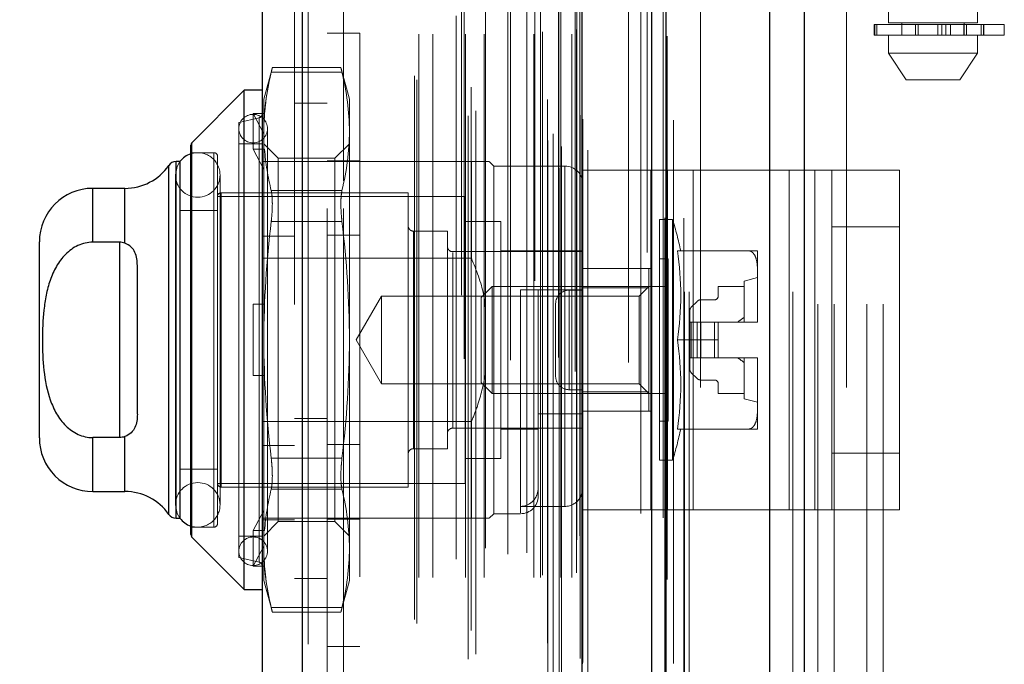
# Model space of a CAD drawing. Header units: inches. Extents: x 0.2 to 10.8, y 0.2 to 8.2.
# Tile 96 of 127: x 5.818 to 5.999, y 3.231 to 3.349. Entities that reach past the tile are written whole.
import ezdxf

# ---------------------------------------------------------------- set-up
doc = ezdxf.new("R2010")
doc.units = ezdxf.units.IN
doc.header["$MEASUREMENT"] = 0
doc.linetypes.add('HIDDEN', pattern=[0.07500000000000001, 0.05, -0.025])
doc.layers.add('DIMENSIONS', color=140, linetype='Continuous')
doc.styles.add('SLDTEXTSTYLE0', font='TXT', dxfattribs={"width": 0.7})
doc.dimstyles.new('SLDDIMSTYLE0', dxfattribs={"dimtxt": 0.0849609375, "dimasz": 0.13, "dimexe": 0, "dimexo": 0.0625, "dimgap": 0.021240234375, "dimtad": 0, "dimtih": 1, "dimtoh": 1, "dimlfac": 12, "dimrnd": 1e-09, "dimzin": 12, "dimdsep": 46, "dimtxsty": 'SLDTEXTSTYLE0', "dimsah": 1, "dimcen": 0.09, "dimadec": 0, "dimazin": 3, "dimtfac": 1, "dimtofl": 0, "dimtmove": 0, "dimatfit": 3, "dimfxl": 0, "dimfrac": 2, "dimtolj": 1, "dimtzin": 12, "dimarcsym": 0})

# ---------------------------------------------------------------- blocks, each defined once
blk = doc.blocks.new('_D_17')
at = {"layer": 'DIMENSIONS'}
for p, q in [((5.914758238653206, 5.237136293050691), (5.462429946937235, 5.237136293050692)), ((5.587429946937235, 5.237136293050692), (5.58742994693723, 4.13229373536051)), ((5.425855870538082, 3.97824279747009), (5.39732577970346, 3.97824279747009)), ((5.39732577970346, 3.97824279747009), (5.39732577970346, 3.843211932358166)), ((5.749004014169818, 3.97824279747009), (5.777534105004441, 3.97824279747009)), ((5.777534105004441, 3.97824279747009), (5.777534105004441, 3.843211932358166)), ((5.39732577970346, 3.843211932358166), (5.425855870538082, 3.843211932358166)), ((5.777534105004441, 3.843211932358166), (5.749004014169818, 3.843211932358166)), ((5.587429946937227, 3.196802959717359), (5.587429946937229, 3.824191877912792)), ((5.914758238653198, 3.196802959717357), (5.462429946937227, 3.196802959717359))]:
    blk.add_line(p, q, dxfattribs=at)
for points in [[(5.587429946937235, 5.237136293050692), (5.567429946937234, 5.107136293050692), (5.607429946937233, 5.107136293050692)], [(5.587429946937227, 3.196802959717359), (5.607429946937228, 3.326802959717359), (5.567429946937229, 3.326802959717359)]]:
    blk.add_solid(points, dxfattribs=at)
at = {"layer": 'DIMENSIONS', "char_height": 0.08333333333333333, "attachment_point": 1, "style": 'SLDTEXTSTYLE0'}
for s, insert in [('24.48', (5.425855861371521, 4.104685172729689)), ('621.9', (5.425855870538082, 3.950634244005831))]:
    blk.add_mtext(s, dxfattribs=dict(at, insert=insert))
blk = doc.blocks.new('_D_18')
at = {"layer": 'DIMENSIONS'}
for p, q in [((5.884174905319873, 5.35238629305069), (5.126569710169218, 5.352386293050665)), ((5.251569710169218, 5.352386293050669), (5.25156971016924, 4.666890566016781)), ((5.089995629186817, 4.536759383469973), (5.061465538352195, 4.536759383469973)), ((5.061465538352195, 4.536759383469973), (5.061465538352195, 4.401728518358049)), ((5.413143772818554, 4.536759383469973), (5.441673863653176, 4.536759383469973)), ((5.441673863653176, 4.536759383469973), (5.441673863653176, 4.401728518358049)), ((5.061465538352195, 4.401728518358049), (5.089995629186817, 4.401728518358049)), ((5.441673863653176, 4.401728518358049), (5.413143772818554, 4.401728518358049)), ((5.25156971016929, 3.081469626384), (5.251569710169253, 4.247677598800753)), ((5.884174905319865, 3.081469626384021), (5.12656971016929, 3.081469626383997))]:
    blk.add_line(p, q, dxfattribs=at)
for points in [[(5.251569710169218, 5.352386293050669), (5.231569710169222, 5.222386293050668), (5.271569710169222, 5.22238629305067)], [(5.25156971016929, 3.081469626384), (5.271569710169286, 3.211469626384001), (5.231569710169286, 3.211469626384)]]:
    blk.add_solid(points, dxfattribs=at)
at = {"layer": 'DIMENSIONS', "char_height": 0.08333333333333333, "attachment_point": 1, "style": 'SLDTEXTSTYLE0'}
for s, insert in [('27.25', (5.089995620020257, 4.663201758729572)), ('692.2', (5.089995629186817, 4.509150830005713)), ('OPENING', (4.989532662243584, 4.355099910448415))]:
    blk.add_mtext(s, dxfattribs=dict(at, insert=insert))

msp = doc.modelspace()

# ---------------------------------------------------------------- linework, layer by layer
at = {"color": 7, "linetype": 'Continuous', "lineweight": 25}
for p, q in [((5.962250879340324, 5.444882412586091), (5.962250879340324, 2.999052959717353)), ((5.955886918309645, 2.999052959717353), (5.955886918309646, 5.443702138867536)), ((5.934174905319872, 2.999052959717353), (5.934174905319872, 5.43446962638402)), ((5.936810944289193, 2.999052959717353), (5.936810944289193, 5.434728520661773)), ((5.921371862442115, 3.02515738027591), (5.921371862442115, 5.408765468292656)), ((5.869850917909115, 3.034241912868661), (5.869850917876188, 5.399680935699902)), ((5.862413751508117, 5.396735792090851), (5.862413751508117, 3.037187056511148)), ((5.859132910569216, 3.33615428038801), (5.84948257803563, 3.326503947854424)), ((5.862413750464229, 3.33615428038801), (5.859132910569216, 3.33615428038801)), ((5.859132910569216, 3.244290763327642), (5.859132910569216, 3.33615428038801)), ((5.849290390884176, 3.254405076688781), (5.849290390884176, 3.326039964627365)), ((5.84948257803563, 3.253941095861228), (5.84948257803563, 3.326503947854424)), ((5.845235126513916, 3.258117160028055), (5.845235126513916, 3.322327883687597)), ((5.847292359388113, 3.323030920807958), (5.846581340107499, 3.323030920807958)), ((5.846581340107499, 3.257414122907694), (5.846581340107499, 3.323030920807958)), ((5.847321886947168, 3.257414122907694), (5.847321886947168, 3.323030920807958)), ((5.837157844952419, 3.318109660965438), (5.831245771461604, 3.318109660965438)), ((5.831245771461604, 3.308192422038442), (5.831245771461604, 3.318109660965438)), ((5.837157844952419, 3.308009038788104), (5.837157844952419, 3.318109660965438)), ((5.821403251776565, 3.272177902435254), (5.821403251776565, 3.308267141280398)), ((5.836167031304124, 3.308192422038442), (5.831245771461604, 3.308192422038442)), ((5.836167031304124, 3.308192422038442), (5.836167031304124, 3.272252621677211)), ((5.839447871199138, 3.27653453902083), (5.839447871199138, 3.303910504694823)), ((5.836167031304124, 3.272252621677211), (5.831245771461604, 3.272252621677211)), ((5.831245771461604, 3.262335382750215), (5.831245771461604, 3.272252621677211)), ((5.837157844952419, 3.262335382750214), (5.837157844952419, 3.272436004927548)), ((5.831245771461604, 3.262335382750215), (5.837157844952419, 3.262335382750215)), ((5.846581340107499, 3.257414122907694), (5.847292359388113, 3.257414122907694)), ((5.84948257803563, 3.253941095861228), (5.859132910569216, 3.244290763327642)), ((5.859132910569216, 3.244290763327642), (5.862413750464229, 3.244290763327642))]:
    msp.add_line(p, q, dxfattribs=at)
at = {"color": 7, "linetype": 'HIDDEN', "lineweight": 18}
for p, q in [((5.962250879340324, 5.444882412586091), (5.962250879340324, 2.999052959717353)), ((5.962250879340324, 2.999052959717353), (5.962250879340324, 5.444882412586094)), ((5.962250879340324, 2.999052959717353), (5.962250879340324, 5.444882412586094)), ((5.955886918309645, 2.999052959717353), (5.955886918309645, 5.443702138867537)), ((5.960129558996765, 2.999052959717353), (5.960129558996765, 5.443702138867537)), ((5.960129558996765, 2.999052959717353), (5.960129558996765, 5.443702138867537)), ((5.936810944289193, 2.999052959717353), (5.936810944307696, 5.434728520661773)), ((5.940174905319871, 2.999052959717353), (5.940174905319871, 5.43446962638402)), ((5.941053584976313, 2.999052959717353), (5.941053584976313, 5.434728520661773)), ((5.941053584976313, 2.999052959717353), (5.941053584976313, 5.434728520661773)), ((5.936556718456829, 3.012687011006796), (5.936556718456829, 5.42123583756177)), ((5.917146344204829, 3.021823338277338), (5.917146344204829, 5.412099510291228)), ((5.917146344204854, 3.021823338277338), (5.917146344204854, 5.412099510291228)), ((5.922413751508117, 3.02515738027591), (5.922413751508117, 5.408765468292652)), ((5.915008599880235, 3.026891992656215), (5.915008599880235, 5.40703085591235)), ((5.917062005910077, 5.408005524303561), (5.917062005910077, 3.025917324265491)), ((5.917571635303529, 3.025827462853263), (5.917571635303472, 5.40809538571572)), ((5.916000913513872, 3.028146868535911), (5.916000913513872, 5.405776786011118)), ((5.933301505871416, 5.406280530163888), (5.933301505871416, 3.027654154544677)), ((5.921447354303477, 3.030641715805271), (5.921447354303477, 5.403281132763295)), ((5.921474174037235, 3.030851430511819), (5.921474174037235, 5.403071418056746)), ((5.900334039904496, 3.031455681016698), (5.900334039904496, 5.402467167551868)), ((5.901765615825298, 3.032379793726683), (5.901765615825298, 5.4015389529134)), ((5.912610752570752, 5.401122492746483), (5.912610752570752, 3.032804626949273)), ((5.920995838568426, 3.03160536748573), (5.920995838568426, 5.402317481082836)), ((5.920995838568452, 3.03160536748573), (5.920995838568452, 5.402317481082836)), ((5.869850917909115, 5.399680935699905), (5.869850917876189, 3.034241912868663)), ((5.870892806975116, 3.034241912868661), (5.87089280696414, 5.399680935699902)), ((5.870892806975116, 5.399680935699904), (5.87089280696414, 3.034241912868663)), ((5.914977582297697, 3.034439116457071), (5.914977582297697, 5.399483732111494)), ((5.899153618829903, 5.398433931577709), (5.899153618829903, 3.035484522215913)), ((5.868413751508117, 5.396735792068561), (5.868413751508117, 3.037187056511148)), ((5.890901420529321, 3.038060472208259), (5.890901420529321, 5.395862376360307)), ((5.900918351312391, 3.036758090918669), (5.900918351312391, 5.397164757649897)), ((5.890468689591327, 3.038791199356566), (5.890468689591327, 5.395131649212)), ((5.929864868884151, 5.394979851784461), (5.929864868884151, 3.038918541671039)), ((5.89130202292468, 3.046508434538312), (5.89130202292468, 5.387414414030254)), ((5.891302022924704, 3.046508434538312), (5.891302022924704, 5.387414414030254)), ((5.893834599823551, 3.046508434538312), (5.893834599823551, 5.387414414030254)), ((5.899657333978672, 5.386750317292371), (5.899657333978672, 3.047172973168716)), ((5.899869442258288, 3.046508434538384), (5.899869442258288, 5.387414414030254)), ((5.903314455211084, 3.046508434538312), (5.903314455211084, 5.387414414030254)), ((5.908186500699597, 5.386513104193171), (5.908186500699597, 3.04740822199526)), ((5.912485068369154, 3.046508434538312), (5.912485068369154, 5.387414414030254)), ((5.91365822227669, 5.387414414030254), (5.91365822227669, 3.046508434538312)), ((5.913658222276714, 3.046508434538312), (5.913658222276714, 5.387414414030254)), ((5.914074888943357, 3.046925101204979), (5.914074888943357, 5.386997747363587)), ((5.916991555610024, 5.386997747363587), (5.916991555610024, 3.046925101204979)), ((5.91740822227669, 3.046508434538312), (5.91740822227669, 5.387414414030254)), ((5.917408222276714, 5.387414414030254), (5.917408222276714, 3.046508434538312)), ((5.919481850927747, 3.046508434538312), (5.919481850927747, 5.387414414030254)), ((5.919481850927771, 3.046508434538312), (5.919481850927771, 5.387414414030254)), ((5.920324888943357, 3.047341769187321), (5.920324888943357, 5.386581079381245)), ((5.920324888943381, 3.047341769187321), (5.920324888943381, 5.386581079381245)), ((5.89814284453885, 3.049874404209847), (5.89814284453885, 5.384048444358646)), ((5.907639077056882, 3.050803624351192), (5.907639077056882, 5.383119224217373)), ((5.907639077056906, 3.050803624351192), (5.907639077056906, 5.383119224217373)), ((5.911194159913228, 3.05104968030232), (5.911194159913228, 5.382861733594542)), ((5.920080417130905, 5.38441975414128), (5.920080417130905, 3.049503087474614)), ((5.903583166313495, 3.051912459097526), (5.903583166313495, 5.382017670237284)), ((5.920395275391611, 3.053421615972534), (5.920395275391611, 5.380501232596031)), ((5.920395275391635, 3.053421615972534), (5.920395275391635, 5.380501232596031)), ((5.920942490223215, 3.054194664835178), (5.920942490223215, 5.379728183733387)), ((5.920942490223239, 3.054194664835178), (5.920942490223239, 5.379728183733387)), ((5.932134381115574, 3.058285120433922), (5.932134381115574, 5.375637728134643)), ((5.936268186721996, 3.057506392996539), (5.936268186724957, 5.376381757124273)), ((5.943174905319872, 3.081469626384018), (5.943174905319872, 5.352386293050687)), ((5.943174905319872, 3.081469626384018), (5.943174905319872, 5.352386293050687)), ((5.943174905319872, 3.08146962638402), (5.943174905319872, 5.352386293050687)), ((5.943174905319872, 3.08146962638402), (5.943174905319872, 5.352386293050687)), ((5.874413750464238, 5.314419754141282), (5.874413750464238, 3.119503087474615)), ((5.877413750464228, 3.119503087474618), (5.877413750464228, 5.314419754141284)), ((5.877413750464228, 3.119503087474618), (5.877413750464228, 5.314419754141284)), ((5.877413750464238, 5.31441975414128), (5.877413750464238, 3.119503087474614)), ((5.877413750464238, 5.31441975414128), (5.877413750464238, 3.119503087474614)), ((5.964758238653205, 3.196802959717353), (5.964758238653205, 3.748636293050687)), ((5.964758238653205, 3.196802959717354), (5.964758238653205, 3.748636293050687)), ((5.967758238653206, 3.196802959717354), (5.967758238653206, 3.748636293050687)), ((5.973758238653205, 3.196802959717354), (5.973758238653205, 3.748636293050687)), ((5.976758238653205, 3.196802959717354), (5.976758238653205, 3.748636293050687)), ((5.976758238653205, 3.196802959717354), (5.976758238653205, 3.748636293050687)), ((5.977760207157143, 3.594657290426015), (5.977760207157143, 3.348594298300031)), ((5.994164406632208, 3.348594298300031), (5.994164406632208, 3.594657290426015)), ((5.970008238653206, 3.08146962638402), (5.970008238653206, 3.398761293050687)), ((5.975126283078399, 3.34826621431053), (5.975246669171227, 3.34826621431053)), ((5.975126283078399, 3.34826621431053), (5.975126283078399, 3.346297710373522)), ((5.975246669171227, 3.346297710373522), (5.975246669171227, 3.34826621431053)), ((5.975246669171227, 3.34826621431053), (5.975246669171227, 3.346297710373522)), ((5.975246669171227, 3.34826621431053), (5.999085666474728, 3.34826621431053)), ((5.975640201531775, 3.34826621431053), (5.975640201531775, 3.346297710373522)), ((5.975640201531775, 3.346297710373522), (5.975640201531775, 3.34826621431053)), ((5.994164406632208, 3.348594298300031), (5.977760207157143, 3.348594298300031)), ((5.980220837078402, 3.348594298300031), (5.980220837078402, 3.346297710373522)), ((5.982757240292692, 3.346297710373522), (5.982757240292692, 3.34826621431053)), ((5.982757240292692, 3.34826621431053), (5.982757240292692, 3.346297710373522)), ((5.983213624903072, 3.34826621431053), (5.983213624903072, 3.346297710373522)), ((5.983213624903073, 3.346297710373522), (5.983213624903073, 3.34826621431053)), ((5.986871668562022, 3.346297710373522), (5.986871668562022, 3.34826621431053)), ((5.986871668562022, 3.34826621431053), (5.986871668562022, 3.346297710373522)), ((5.987609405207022, 3.34826621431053), (5.987609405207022, 3.346297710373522)), ((5.987609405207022, 3.346297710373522), (5.987609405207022, 3.34826621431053)), ((5.988333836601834, 3.346297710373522), (5.988333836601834, 3.34826621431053)), ((5.988333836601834, 3.34826621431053), (5.988333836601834, 3.346297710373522)), ((5.989182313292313, 3.34826621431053), (5.989182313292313, 3.346297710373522)), ((5.989182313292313, 3.346297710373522), (5.989182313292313, 3.34826621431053)), ((5.991623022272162, 3.34826621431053), (5.991623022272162, 3.346297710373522)), ((5.991631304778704, 3.34826621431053), (5.991631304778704, 3.346297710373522)), ((5.991631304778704, 3.346297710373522), (5.991631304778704, 3.34826621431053)), ((5.991703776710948, 3.346297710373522), (5.991703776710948, 3.348594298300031)), ((5.991703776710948, 3.346297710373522), (5.991703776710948, 3.34826621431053)), ((5.992109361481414, 3.346297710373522), (5.992109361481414, 3.34826621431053)), ((5.992109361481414, 3.34826621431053), (5.992109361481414, 3.346297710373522)), ((5.994812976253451, 3.34826621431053), (5.994812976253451, 3.346297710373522)), ((5.994812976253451, 3.346297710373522), (5.994812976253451, 3.34826621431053)), ((5.995263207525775, 3.346297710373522), (5.995263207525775, 3.34826621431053)), ((5.995263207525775, 3.34826621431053), (5.995263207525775, 3.346297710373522)), ((5.995299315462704, 3.346297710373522), (5.995299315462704, 3.34826621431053)), ((5.999085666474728, 3.346297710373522), (5.999085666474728, 3.34826621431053)), ((5.880413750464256, 3.346639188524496), (5.874413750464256, 3.346639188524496)), ((5.880413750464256, 3.346639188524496), (5.880413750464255, 3.233805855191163)), ((5.975246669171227, 3.346297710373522), (5.975126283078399, 3.346297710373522)), ((5.999085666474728, 3.346297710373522), (5.975246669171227, 3.346297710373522)), ((5.977760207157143, 3.346297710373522), (5.977760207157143, 3.343016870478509)), ((5.994164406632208, 3.343016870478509), (5.994164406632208, 3.346297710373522)), ((5.977760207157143, 3.343016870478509), (5.994164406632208, 3.343016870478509)), ((5.977760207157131, 3.343016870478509), (5.981041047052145, 3.338095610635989)), ((5.990883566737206, 3.338095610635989), (5.994164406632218, 3.343016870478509)), ((5.864305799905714, 3.340350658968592), (5.86274183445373, 3.334513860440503)), ((5.876946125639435, 3.340350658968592), (5.864285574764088, 3.340350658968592)), ((5.878489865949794, 3.334513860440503), (5.876925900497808, 3.340350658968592)), ((5.864099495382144, 3.339471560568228), (5.87713220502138, 3.339471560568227)), ((5.864099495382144, 3.339471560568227), (5.87713220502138, 3.339471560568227)), ((5.981041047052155, 3.338095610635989), (5.990883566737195, 3.338095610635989)), ((5.86274183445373, 3.331437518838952), (5.86274183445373, 3.334513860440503)), ((5.878489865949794, 3.328579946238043), (5.878489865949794, 3.334513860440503)), ((5.87441375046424, 3.333794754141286), (5.86841375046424, 3.333794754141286)), ((5.861905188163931, 3.331116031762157), (5.858148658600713, 3.330248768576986)), ((5.860773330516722, 3.325299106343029), (5.860773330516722, 3.331860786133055)), ((5.860773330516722, 3.331860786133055), (5.862871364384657, 3.331860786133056)), ((5.86274183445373, 3.328167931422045), (5.860773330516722, 3.331860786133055)), ((5.861905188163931, 3.249329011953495), (5.861905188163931, 3.33096871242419)), ((5.862871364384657, 3.331860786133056), (5.86274183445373, 3.331437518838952)), ((5.86274183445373, 3.331437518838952), (5.86274183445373, 3.328167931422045)), ((5.858148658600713, 3.250196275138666), (5.858148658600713, 3.330248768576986)), ((5.863398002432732, 3.251344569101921), (5.863398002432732, 3.329100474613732)), ((5.86274183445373, 3.328167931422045), (5.86274183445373, 3.324875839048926)), ((5.878489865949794, 3.290222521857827), (5.878489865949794, 3.328579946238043)), ((5.84948257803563, 3.326503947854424), (5.84948257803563, 3.253941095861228)), ((5.862413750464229, 3.32631176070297), (5.858148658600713, 3.32631176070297)), ((5.860773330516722, 3.325299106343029), (5.862871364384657, 3.325299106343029)), ((5.86274183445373, 3.321606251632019), (5.860773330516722, 3.325299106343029)), ((5.865405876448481, 3.32364771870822), (5.86274183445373, 3.32631176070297)), ((5.862871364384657, 3.325299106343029), (5.86274183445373, 3.324875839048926)), ((5.878489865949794, 3.32631176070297), (5.875825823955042, 3.32364771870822)), ((5.853555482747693, 3.324671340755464), (5.849290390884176, 3.324671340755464)), ((5.853555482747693, 3.255773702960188), (5.853555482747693, 3.324671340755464)), ((5.854211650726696, 3.256429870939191), (5.854211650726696, 3.324015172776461)), ((5.86274183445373, 3.290222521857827), (5.86274183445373, 3.324875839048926)), ((5.865405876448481, 3.319169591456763), (5.865405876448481, 3.32364771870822)), ((5.875825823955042, 3.32364771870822), (5.865405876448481, 3.32364771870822)), ((5.875825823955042, 3.319169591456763), (5.875825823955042, 3.32364771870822)), ((5.845235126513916, 3.322327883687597), (5.845235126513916, 3.258117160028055)), ((5.846581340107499, 3.323030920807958), (5.846581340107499, 3.257414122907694)), ((5.847321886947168, 3.323030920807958), (5.847292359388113, 3.323030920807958)), ((5.868413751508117, 3.323030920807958), (5.862413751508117, 3.323030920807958)), ((5.900963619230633, 3.323030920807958), (5.868413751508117, 3.323030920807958)), ((5.880413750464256, 3.323180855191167), (5.874413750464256, 3.323180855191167)), ((5.900963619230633, 3.305257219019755), (5.900963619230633, 3.323030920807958)), ((5.905064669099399, 3.322210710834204), (5.904244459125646, 3.323030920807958)), ((5.905064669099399, 3.258234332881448), (5.905064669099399, 3.322210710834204)), ((5.918188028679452, 3.322210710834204), (5.905064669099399, 3.322210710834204)), ((5.918188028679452, 3.259581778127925), (5.918188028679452, 3.322060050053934)), ((5.921468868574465, 3.258974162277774), (5.921468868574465, 3.321474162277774)), ((5.921468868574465, 3.321474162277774), (5.937095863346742, 3.321474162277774)), ((5.933968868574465, 3.258974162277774), (5.933968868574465, 3.321474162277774)), ((5.937095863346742, 3.258974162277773), (5.937095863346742, 3.321474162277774)), ((5.937095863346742, 3.321474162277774), (5.959488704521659, 3.321474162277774)), ((5.941782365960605, 3.258974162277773), (5.941782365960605, 3.321474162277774)), ((5.959488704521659, 3.258974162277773), (5.959488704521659, 3.321474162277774)), ((5.959488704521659, 3.321474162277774), (5.967302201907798, 3.321474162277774)), ((5.964175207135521, 3.258974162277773), (5.964175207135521, 3.321474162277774)), ((5.967302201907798, 3.321474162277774), (5.9798022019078, 3.321474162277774)), ((5.967302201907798, 3.311057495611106), (5.967302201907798, 3.321474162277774)), ((5.9798022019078, 3.321474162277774), (5.9798022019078, 3.311057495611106)), ((5.846472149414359, 3.320570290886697), (5.846472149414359, 3.259874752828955)), ((5.854674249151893, 3.259874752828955), (5.854674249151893, 3.320570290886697)), ((5.831245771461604, 3.318109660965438), (5.831245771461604, 3.308192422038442)), ((5.837157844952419, 3.318109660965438), (5.837157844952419, 3.308009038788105)), ((5.865405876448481, 3.256797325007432), (5.865405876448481, 3.319169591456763)), ((5.875825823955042, 3.256797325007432), (5.875825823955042, 3.319169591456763)), ((5.899815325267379, 3.316633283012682), (5.854211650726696, 3.316633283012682)), ((5.854867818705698, 3.263155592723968), (5.854867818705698, 3.317289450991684)), ((5.889316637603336, 3.317289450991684), (5.854867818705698, 3.317289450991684)), ((5.864099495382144, 3.317688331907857), (5.87713220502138, 3.317688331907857)), ((5.864099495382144, 3.317688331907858), (5.87713220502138, 3.317688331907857)), ((5.889316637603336, 3.263155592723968), (5.889316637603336, 3.317289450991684)), ((5.899815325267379, 3.26381176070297), (5.899815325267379, 3.316633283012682)), ((5.854211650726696, 3.314008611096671), (5.847321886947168, 3.314008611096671)), ((5.935576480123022, 3.268076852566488), (5.935576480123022, 3.312368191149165)), ((5.938018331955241, 3.312368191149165), (5.935576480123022, 3.312368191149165)), ((5.938018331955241, 3.268076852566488), (5.938018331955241, 3.312368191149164)), ((5.864099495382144, 3.312005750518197), (5.87713220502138, 3.312005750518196)), ((5.864099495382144, 3.312005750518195), (5.87713220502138, 3.312005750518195)), ((5.906377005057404, 3.312040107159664), (5.899815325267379, 3.312040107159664)), ((5.906377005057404, 3.268404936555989), (5.906377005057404, 3.312040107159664)), ((5.967302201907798, 3.311057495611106), (5.9798022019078, 3.311057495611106)), ((5.967302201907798, 3.26939082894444), (5.967302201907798, 3.311057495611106)), ((5.9798022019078, 3.26939082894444), (5.9798022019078, 3.311057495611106)), ((5.868413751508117, 3.309322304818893), (5.862413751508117, 3.309322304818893)), ((5.880413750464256, 3.309472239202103), (5.874413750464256, 3.309472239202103)), ((5.890300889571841, 3.270209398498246), (5.890300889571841, 3.310235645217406)), ((5.896534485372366, 3.310235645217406), (5.890300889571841, 3.310235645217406)), ((5.896534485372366, 3.270209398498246), (5.896534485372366, 3.310235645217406)), ((5.836167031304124, 3.308192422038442), (5.836167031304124, 3.272252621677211)), ((5.900963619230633, 3.305257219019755), (5.862413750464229, 3.305257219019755)), ((5.921468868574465, 3.306462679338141), (5.89751873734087, 3.306462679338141)), ((5.89751873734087, 3.273982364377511), (5.89751873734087, 3.306311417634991)), ((5.921468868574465, 3.306626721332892), (5.906377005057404, 3.306626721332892)), ((5.937216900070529, 3.305150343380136), (5.935576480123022, 3.305150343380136)), ((5.937216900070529, 3.275294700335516), (5.937216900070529, 3.305150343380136)), ((5.938907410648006, 3.306626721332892), (5.952044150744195, 3.306626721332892)), ((5.953621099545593, 3.303190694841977), (5.953621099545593, 3.306626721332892)), ((5.921468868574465, 3.303349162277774), (5.933968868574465, 3.303349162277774)), ((5.933607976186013, 3.303345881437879), (5.921468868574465, 3.303345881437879)), ((5.933607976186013, 3.299789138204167), (5.933607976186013, 3.303345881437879)), ((5.953621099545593, 3.301705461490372), (5.951160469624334, 3.30104929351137)), ((5.953621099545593, 3.293658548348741), (5.953621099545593, 3.303190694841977)), ((5.904780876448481, 3.300065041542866), (5.90276808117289, 3.298052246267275)), ((5.904780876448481, 3.280380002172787), (5.904780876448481, 3.300065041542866)), ((5.937216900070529, 3.300065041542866), (5.904780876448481, 3.300065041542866)), ((5.933607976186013, 3.299789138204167), (5.921468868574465, 3.299789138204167)), ((5.933607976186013, 3.300065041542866), (5.931831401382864, 3.298288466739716)), ((5.933607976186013, 3.280655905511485), (5.933607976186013, 3.299789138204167)), ((5.946403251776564, 3.300065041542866), (5.946403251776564, 3.298260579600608)), ((5.951160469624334, 3.300065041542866), (5.946403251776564, 3.300065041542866)), ((5.951160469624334, 3.29350336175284), (5.951160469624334, 3.30104929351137)), ((5.884398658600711, 3.298288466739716), (5.879741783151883, 3.290222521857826)), ((5.884398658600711, 3.282156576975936), (5.884398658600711, 3.298288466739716)), ((5.931831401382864, 3.298288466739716), (5.884398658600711, 3.298288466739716)), ((5.90276808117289, 3.282392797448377), (5.90276808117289, 3.298052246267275)), ((5.918188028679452, 3.299408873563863), (5.909985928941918, 3.299408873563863)), ((5.909985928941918, 3.299408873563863), (5.909985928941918, 3.258380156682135)), ((5.913266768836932, 3.261515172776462), (5.913266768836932, 3.299408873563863)), ((5.918968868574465, 3.29939082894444), (5.918968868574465, 3.281057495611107)), ((5.918968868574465, 3.29939082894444), (5.921468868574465, 3.29939082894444)), ((5.918968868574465, 3.281057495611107), (5.918968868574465, 3.29939082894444)), ((5.931831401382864, 3.282156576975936), (5.931831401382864, 3.298288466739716)), ((5.860773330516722, 3.2836608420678), (5.860773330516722, 3.296784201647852)), ((5.860773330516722, 3.296784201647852), (5.86274183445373, 3.296784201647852)), ((5.862871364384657, 3.296784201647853), (5.86274183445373, 3.296784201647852)), ((5.916468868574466, 3.29689082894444), (5.916468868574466, 3.283557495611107)), ((5.942506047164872, 3.297316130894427), (5.941442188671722, 3.296252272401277)), ((5.945747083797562, 3.297604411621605), (5.943202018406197, 3.297604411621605)), ((5.941153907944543, 3.295556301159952), (5.941153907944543, 3.29350336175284)), ((5.941153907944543, 3.29350336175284), (5.941153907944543, 3.286941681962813)), ((5.941442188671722, 3.29350336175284), (5.941153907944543, 3.29350336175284)), ((5.942506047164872, 3.29350336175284), (5.941442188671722, 3.29350336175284)), ((5.941442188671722, 3.29350336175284), (5.941442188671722, 3.286941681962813)), ((5.941442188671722, 3.29350336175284), (5.941442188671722, 3.286941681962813)), ((5.943202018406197, 3.29350336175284), (5.942506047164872, 3.29350336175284)), ((5.942506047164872, 3.29350336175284), (5.942506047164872, 3.286941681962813)), ((5.942506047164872, 3.29350336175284), (5.942506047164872, 3.286941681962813)), ((5.943202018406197, 3.29350336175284), (5.943202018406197, 3.286941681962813)), ((5.945747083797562, 3.29350336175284), (5.943202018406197, 3.29350336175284)), ((5.943202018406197, 3.29350336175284), (5.943202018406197, 3.286941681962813)), ((5.945747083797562, 3.29350336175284), (5.945747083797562, 3.286941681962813)), ((5.946403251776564, 3.29350336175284), (5.945747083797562, 3.29350336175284)), ((5.945747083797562, 3.29350336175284), (5.945747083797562, 3.286941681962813)), ((5.946403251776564, 3.29350336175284), (5.953620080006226, 3.29350336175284)), ((5.946403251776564, 3.290222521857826), (5.946403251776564, 3.29350336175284)), ((5.953620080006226, 3.29350336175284), (5.953621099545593, 3.29350336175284)), ((5.953621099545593, 3.29350336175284), (5.953621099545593, 3.293658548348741)), ((5.953621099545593, 3.293658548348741), (5.953621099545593, 3.29350336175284)), ((5.86274183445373, 3.255569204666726), (5.86274183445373, 3.290222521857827)), ((5.878489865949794, 3.25186509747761), (5.878489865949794, 3.290222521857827)), ((5.879741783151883, 3.290222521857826), (5.884398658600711, 3.282156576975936)), ((5.938907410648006, 3.290222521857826), (5.946403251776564, 3.290222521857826)), ((5.946403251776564, 3.290222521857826), (5.946403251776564, 3.286941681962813)), ((5.941442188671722, 3.286941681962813), (5.941153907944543, 3.286941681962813)), ((5.941153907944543, 3.286941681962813), (5.941153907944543, 3.2848887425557)), ((5.942506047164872, 3.286941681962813), (5.941442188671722, 3.286941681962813)), ((5.943202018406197, 3.286941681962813), (5.942506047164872, 3.286941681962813)), ((5.945747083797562, 3.286941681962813), (5.943202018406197, 3.286941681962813)), ((5.946403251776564, 3.286941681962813), (5.945747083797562, 3.286941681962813)), ((5.946403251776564, 3.286941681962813), (5.953620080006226, 3.286941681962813)), ((5.951160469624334, 3.279395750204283), (5.951160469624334, 3.286941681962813)), ((5.953620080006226, 3.286941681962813), (5.953621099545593, 3.286941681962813)), ((5.953621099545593, 3.286786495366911), (5.953621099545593, 3.286941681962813)), ((5.953621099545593, 3.277254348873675), (5.953621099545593, 3.286786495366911)), ((5.860773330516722, 3.2836608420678), (5.86274183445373, 3.2836608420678)), ((5.862871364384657, 3.2836608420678), (5.86274183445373, 3.2836608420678)), ((5.941442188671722, 3.284192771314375), (5.942506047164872, 3.283128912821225)), ((5.884398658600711, 3.282156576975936), (5.931831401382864, 3.282156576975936)), ((5.90276808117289, 3.282392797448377), (5.904780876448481, 3.280380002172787)), ((5.931831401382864, 3.282156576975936), (5.933607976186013, 3.280380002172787)), ((5.943202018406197, 3.282840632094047), (5.945747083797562, 3.282840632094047)), ((5.946403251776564, 3.282184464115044), (5.946403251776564, 3.280380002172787)), ((5.904780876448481, 3.280380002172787), (5.937216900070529, 3.280380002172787)), ((5.918968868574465, 3.281057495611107), (5.921468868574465, 3.281057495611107)), ((5.933607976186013, 3.280655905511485), (5.921468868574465, 3.280655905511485)), ((5.933607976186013, 3.277099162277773), (5.933607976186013, 3.280655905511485)), ((5.946403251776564, 3.280380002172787), (5.951160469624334, 3.280380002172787)), ((5.951160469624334, 3.279395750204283), (5.953621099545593, 3.27873958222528)), ((5.921468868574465, 3.276631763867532), (5.913266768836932, 3.276631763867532)), ((5.921468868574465, 3.277099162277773), (5.933968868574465, 3.277099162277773)), ((5.953621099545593, 3.273818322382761), (5.953621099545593, 3.277254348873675)), ((5.900963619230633, 3.275187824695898), (5.862413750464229, 3.275187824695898)), ((5.874413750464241, 3.275753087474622), (5.86841375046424, 3.275753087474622)), ((5.900963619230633, 3.257414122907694), (5.900963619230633, 3.275187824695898)), ((5.935576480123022, 3.275294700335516), (5.937216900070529, 3.275294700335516)), ((5.89751873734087, 3.273982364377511), (5.921468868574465, 3.273982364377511)), ((5.906377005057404, 3.273818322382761), (5.913266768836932, 3.273818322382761)), ((5.938907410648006, 3.273818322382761), (5.952044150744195, 3.273818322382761)), ((5.831245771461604, 3.272252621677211), (5.831245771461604, 3.262335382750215)), ((5.837157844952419, 3.272436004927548), (5.837157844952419, 3.262335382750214)), ((5.868413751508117, 3.270822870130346), (5.862413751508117, 3.270822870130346)), ((5.880413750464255, 3.270972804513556), (5.874413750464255, 3.270972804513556)), ((5.890300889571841, 3.270209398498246), (5.896534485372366, 3.270209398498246)), ((5.967302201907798, 3.26939082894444), (5.9798022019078, 3.26939082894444)), ((5.967302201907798, 3.258974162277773), (5.967302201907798, 3.26939082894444)), ((5.9798022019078, 3.26939082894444), (5.9798022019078, 3.258974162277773)), ((5.864099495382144, 3.268439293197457), (5.87713220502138, 3.268439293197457)), ((5.864099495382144, 3.268439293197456), (5.87713220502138, 3.268439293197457)), ((5.899815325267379, 3.268404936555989), (5.906377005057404, 3.268404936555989)), ((5.935576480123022, 3.268076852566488), (5.938018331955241, 3.268076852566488)), ((5.847321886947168, 3.266436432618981), (5.854211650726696, 3.266436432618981)), ((5.854211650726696, 3.26381176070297), (5.899815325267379, 3.26381176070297)), ((5.854867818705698, 3.263155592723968), (5.889316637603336, 3.263155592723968)), ((5.864099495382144, 3.262756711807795), (5.87713220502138, 3.262756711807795)), ((5.864099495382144, 3.262756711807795), (5.87713220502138, 3.262756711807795)), ((5.860773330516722, 3.255145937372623), (5.86274183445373, 3.258838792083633)), ((5.904244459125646, 3.257414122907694), (5.905064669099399, 3.258234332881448)), ((5.905064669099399, 3.258234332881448), (5.909985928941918, 3.258234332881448)), ((5.918188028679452, 3.259581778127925), (5.909985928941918, 3.259581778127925)), ((5.921468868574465, 3.258974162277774), (5.937095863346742, 3.258974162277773)), ((5.937095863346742, 3.258974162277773), (5.959488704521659, 3.258974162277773)), ((5.959488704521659, 3.258974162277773), (5.967302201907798, 3.258974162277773)), ((5.967302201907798, 3.258974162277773), (5.9798022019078, 3.258974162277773)), ((5.847292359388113, 3.257414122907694), (5.847321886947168, 3.257414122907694)), ((5.900963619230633, 3.257414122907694), (5.862413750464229, 3.257414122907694)), ((5.868413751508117, 3.257114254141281), (5.862413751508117, 3.257114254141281)), ((5.86274183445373, 3.254133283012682), (5.865405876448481, 3.256797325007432)), ((5.865405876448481, 3.256797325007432), (5.875825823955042, 3.256797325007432)), ((5.880413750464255, 3.257264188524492), (5.874413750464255, 3.257264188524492)), ((5.875825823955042, 3.256797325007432), (5.878489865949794, 3.254133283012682)), ((5.849290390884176, 3.255773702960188), (5.853555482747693, 3.255773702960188)), ((5.862871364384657, 3.255145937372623), (5.860773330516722, 3.255145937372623)), ((5.860773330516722, 3.255145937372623), (5.860773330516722, 3.248584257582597)), ((5.862871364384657, 3.255145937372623), (5.86274183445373, 3.255569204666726)), ((5.86274183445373, 3.255569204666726), (5.86274183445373, 3.252277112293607)), ((5.858148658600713, 3.254133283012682), (5.862413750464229, 3.254133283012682)), ((5.860773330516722, 3.248584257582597), (5.86274183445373, 3.252277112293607)), ((5.86274183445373, 3.2490075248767), (5.86274183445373, 3.252277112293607)), ((5.878489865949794, 3.245931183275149), (5.878489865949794, 3.25186509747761)), ((5.858148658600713, 3.250196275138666), (5.861905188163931, 3.249329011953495)), ((5.862871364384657, 3.248584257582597), (5.86274183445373, 3.2490075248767)), ((5.86274183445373, 3.245931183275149), (5.86274183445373, 3.2490075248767)), ((5.862871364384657, 3.248584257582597), (5.860773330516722, 3.248584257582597)), ((5.86274183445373, 3.245931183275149), (5.864305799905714, 3.24009438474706)), ((5.86841375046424, 3.246294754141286), (5.87441375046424, 3.246294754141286)), ((5.876925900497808, 3.24009438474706), (5.878489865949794, 3.245931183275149)), ((5.864099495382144, 3.240973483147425), (5.87713220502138, 3.240973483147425)), ((5.864099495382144, 3.240973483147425), (5.87713220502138, 3.240973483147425)), ((5.864285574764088, 3.24009438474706), (5.876946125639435, 3.24009438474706)), ((5.874413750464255, 3.233805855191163), (5.880413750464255, 3.233805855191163))]:
    msp.add_line(p, q, dxfattribs=at)
at = {"color": 7, "linetype": 'HIDDEN', "lineweight": 18, "flags": 128}
for points in [[(5.940063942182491, 3.012626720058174), (5.94006435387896, 4.207430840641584), (5.940063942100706, 5.421291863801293)], [(5.938164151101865, 3.030683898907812), (5.938164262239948, 4.168240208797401), (5.938164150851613, 5.403227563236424)], [(5.936993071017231, 3.046144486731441), (5.936993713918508, 4.168232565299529), (5.936993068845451, 5.387795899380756)], [(5.936993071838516, 3.046127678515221), (5.936993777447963, 4.241982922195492), (5.936993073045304, 5.38779473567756)], [(5.929877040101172, 5.38609302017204), (5.929876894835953, 4.226488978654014), (5.929877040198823, 3.047831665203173)], [(5.847292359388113, 3.323030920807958), (5.846784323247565, 3.322139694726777), (5.846472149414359, 3.320570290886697)], [(5.846472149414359, 3.259874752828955), (5.846784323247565, 3.258305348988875), (5.847292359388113, 3.257414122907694)]]:
    msp.add_lwpolyline(points, dxfattribs=at)
at = {"color": 7, "linetype": 'HIDDEN', "lineweight": 18}
for centre, radius, start, end in [((5.860773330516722, 3.329100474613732), 0.002624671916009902, 0, 180), ((5.861757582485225, 3.331755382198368), 0.0006561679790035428, 283.0000000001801, 0), ((5.860773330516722, 3.329100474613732), 0.002624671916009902, 180, 0), ((5.850573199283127, 3.320570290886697), 0.004101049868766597, 0, 108.2280527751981), ((5.85355548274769, 3.324015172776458), 0.0006561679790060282, 2.714412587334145e-10, 89.99999999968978), ((5.918188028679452, 3.318929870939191), 0.003280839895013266, 0, 90), ((5.850573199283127, 3.320570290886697), 0.004101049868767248, 180, 0), ((5.854867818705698, 3.316633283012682), 0.0006561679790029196, 90, 180), ((5.864434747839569, 3.290222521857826), 0.0768438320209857, 12.32604560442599, 16.74966025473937), ((5.890300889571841, 3.31121989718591), 0.0009842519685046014, 179.9999999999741, 270.0000000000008), ((5.89751873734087, 3.307446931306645), 0.0009842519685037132, 180, 270.0000000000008), ((5.883115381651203, 3.298424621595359), 0.05639170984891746, 351.6367379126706, 8.36326208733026), ((5.918968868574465, 3.29689082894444), 0.002500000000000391, 90, 180), ((5.945747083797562, 3.298260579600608), 0.0006561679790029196, 270.0000000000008, 0), ((5.942138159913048, 3.295556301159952), 0.0009842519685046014, 135.0000000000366, 180), ((5.943202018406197, 3.296620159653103), 0.0009842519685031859, 90, 135.0000000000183), ((5.941998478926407, 3.293657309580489), 0.01162262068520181, 359.2410645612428, 0.006106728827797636), ((5.941998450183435, 3.293657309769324), 0.01162264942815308, 359.241065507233, 0.00610578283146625), ((5.883115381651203, 3.282020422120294), 0.05639170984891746, 351.6367379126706, 8.36326208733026), ((5.941998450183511, 3.286787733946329), 0.01162264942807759, 359.993894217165, 0.7589344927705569), ((5.941998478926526, 3.286787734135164), 0.01162262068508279, 359.9938932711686, 0.758935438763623), ((5.918968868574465, 3.283557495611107), 0.002499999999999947, 180, 270.0000000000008), ((5.942138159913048, 3.2848887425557), 0.0009842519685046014, 180, 224.9999999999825), ((5.943202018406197, 3.28382488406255), 0.0009842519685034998, 225.0000000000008, 270.0000000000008), ((5.945747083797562, 3.282184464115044), 0.0006561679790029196, 3.877732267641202e-11, 90), ((5.89751873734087, 3.272998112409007), 0.0009842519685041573, 90, 180), ((5.864434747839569, 3.290222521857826), 0.0768438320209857, 343.2503397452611, 347.6739543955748), ((5.890300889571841, 3.269225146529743), 0.0009842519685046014, 90, 180.0000000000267), ((5.850573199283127, 3.259874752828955), 0.004101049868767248, 0, 180), ((5.854867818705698, 3.26381176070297), 0.0006561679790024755, 180, 270.0000000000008), ((5.850573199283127, 3.259874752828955), 0.004101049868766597, 251.7719472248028, 0), ((5.909985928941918, 3.261515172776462), 0.003280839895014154, 270.0000000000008, 0), ((5.85355548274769, 3.256429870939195), 0.0006561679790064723, 270.000000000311, 359.9999999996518), ((5.860773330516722, 3.251344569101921), 0.002624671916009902, 0, 180), ((5.860773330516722, 3.251344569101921), 0.002624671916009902, 180, 0), ((5.861757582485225, 3.248689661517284), 0.0006561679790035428, 3.877732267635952e-11, 76.99999999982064)]:
    msp.add_arc(centre, radius, start, end, dxfattribs=at)
at = {"color": 7, "linetype": 'Continuous', "lineweight": 25}
for centre, radius, start, end in [((5.849946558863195, 3.326039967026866), 0.0006561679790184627, 135.0000000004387, 179.9999999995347), ((5.850573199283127, 3.320570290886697), 0.004101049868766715, 108.2280527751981, 143.1301023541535), ((5.837157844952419, 3.327952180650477), 0.009842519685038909, 270.0000000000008, 325.1500954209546), ((5.846581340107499, 3.321390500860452), 0.001640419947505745, 90, 145.1500954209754), ((5.831245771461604, 3.308267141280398), 0.009842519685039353, 90, 179.9999999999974), ((5.831245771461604, 3.272177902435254), 0.009842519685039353, 180, 270.0000000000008), ((5.837157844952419, 3.252492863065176), 0.009842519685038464, 34.84990457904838, 90), ((5.846581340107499, 3.259054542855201), 0.001640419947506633, 214.8499045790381, 270.0000000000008), ((5.850573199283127, 3.259874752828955), 0.004101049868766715, 216.8698976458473, 251.7719472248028), ((5.849946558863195, 3.254405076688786), 0.0006561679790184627, 180.0000000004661, 224.9999999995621)]:
    msp.add_arc(centre, radius, start, end, dxfattribs=at)
at = {"color": 7, "linetype": 'HIDDEN', "lineweight": 18}
for points, knots in [([(5.864285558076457, 3.340263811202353), (5.864290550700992, 3.340285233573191), (5.864307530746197, 3.34035809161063), (5.864209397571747, 3.339936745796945), (5.864114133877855, 3.33953352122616), (5.864099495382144, 3.339471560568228)], [0, 0, 0, 0, 0.2606228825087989, 0.8863851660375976, 1, 1, 1, 1]), ([(5.87713220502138, 3.339471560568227), (5.87705587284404, 3.339796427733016), (5.876934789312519, 3.340311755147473), (5.87694307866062, 3.3402767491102), (5.876946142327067, 3.340263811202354)], [0, 0, 0, 0, 0.6304092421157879, 1, 1, 1, 1]), ([(5.904151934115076, 3.323030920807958), (5.904096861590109, 3.323030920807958), (5.903973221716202, 3.323030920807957), (5.902553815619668, 3.323030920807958), (5.90133686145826, 3.323030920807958), (5.900963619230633, 3.323030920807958)], [0, 0, 0, 0, 0.3576770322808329, 0.8029982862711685, 1, 1, 1, 1]), ([(5.864099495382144, 3.317688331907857), (5.864167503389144, 3.317400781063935), (5.864218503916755, 3.317054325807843), (5.864288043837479, 3.316245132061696), (5.864305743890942, 3.315783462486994), (5.864305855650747, 3.314794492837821), (5.864288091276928, 3.314253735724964), (5.864219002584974, 3.313151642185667), (5.864167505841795, 3.312580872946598), (5.864099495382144, 3.312005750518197)], [0, 0, 0, 0, 0.25, 0.25, 0.5, 0.5, 0.75, 0.75, 1, 1, 1, 1]), ([(5.87713220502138, 3.312005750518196), (5.877064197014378, 3.312580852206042), (5.877013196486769, 3.313145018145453), (5.876943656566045, 3.314251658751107), (5.876925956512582, 3.314789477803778), (5.876925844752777, 3.315778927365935), (5.876943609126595, 3.316243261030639), (5.87701269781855, 3.3170498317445), (5.877064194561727, 3.317400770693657), (5.87713220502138, 3.317688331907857)], [0, 0, 0, 0, 0.25, 0.25, 0.5, 0.5, 0.75, 0.75, 1, 1, 1, 1]), ([(5.900963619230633, 3.305257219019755), (5.901860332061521, 3.303058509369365), (5.90310070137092, 3.300017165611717), (5.903478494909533, 3.296772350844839), (5.903583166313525, 3.295873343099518)], [0, 0, 0, 0, 0.7229401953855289, 1, 1, 1, 1]), ([(5.953621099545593, 3.303190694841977), (5.953621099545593, 3.303851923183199), (5.953575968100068, 3.304513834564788), (5.953288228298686, 3.305475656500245), (5.953154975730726, 3.305791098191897), (5.952845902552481, 3.306204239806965), (5.952721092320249, 3.306335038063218), (5.95241846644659, 3.306540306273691), (5.952238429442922, 3.306613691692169), (5.952044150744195, 3.306626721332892)], [0, 0, 0, 0, 0.5000000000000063, 0.5000000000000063, 0.7499999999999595, 0.7499999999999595, 0.8749999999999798, 0.8749999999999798, 1, 1, 1, 1]), ([(5.952044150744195, 3.306626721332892), (5.952238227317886, 3.306626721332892), (5.952418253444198, 3.306626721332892), (5.952720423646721, 3.306626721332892), (5.952844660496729, 3.306626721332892), (5.953157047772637, 3.306626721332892), (5.953288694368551, 3.306626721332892), (5.953575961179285, 3.306626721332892), (5.953621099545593, 3.306626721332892), (5.953621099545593, 3.306626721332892)], [0, 0, 0, 0, 0.1249999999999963, 0.1249999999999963, 0.2499999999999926, 0.2499999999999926, 0.4999999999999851, 0.4999999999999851, 1, 1, 1, 1]), ([(5.918188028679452, 3.299408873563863), (5.918632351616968, 3.299408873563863), (5.919068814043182, 3.299408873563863), (5.919872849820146, 3.299408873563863), (5.920238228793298, 3.299408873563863), (5.920835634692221, 3.299408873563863), (5.921072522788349, 3.299408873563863), (5.921387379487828, 3.299408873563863), (5.921468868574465, 3.299408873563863), (5.921468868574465, 3.299408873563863)], [0, 0, 0, 0, 0.25, 0.25, 0.5, 0.5, 0.75, 0.75, 1, 1, 1, 1]), ([(5.903583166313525, 3.283934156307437), (5.903145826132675, 3.281945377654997), (5.902489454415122, 3.278960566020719), (5.901345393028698, 3.276131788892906), (5.900963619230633, 3.275187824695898)], [0, 0, 0, 0, 0.6662995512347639, 0.9999999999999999, 0.9999999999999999, 0.9999999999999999, 0.9999999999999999]), ([(5.952044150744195, 3.273818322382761), (5.952238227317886, 3.273831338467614), (5.952418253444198, 3.273904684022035), (5.952720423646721, 3.274109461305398), (5.952844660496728, 3.274239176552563), (5.953157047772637, 3.274656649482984), (5.953288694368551, 3.27497064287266), (5.953575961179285, 3.27593179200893), (5.953621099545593, 3.276593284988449), (5.953621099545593, 3.277254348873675)], [0, 0, 0, 0, 0.1249999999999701, 0.1249999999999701, 0.2499999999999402, 0.2499999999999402, 0.4999999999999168, 0.4999999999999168, 1, 1, 1, 1]), ([(5.953621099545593, 3.273818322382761), (5.953621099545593, 3.273818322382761), (5.953575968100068, 3.273818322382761), (5.953288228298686, 3.273818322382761), (5.953154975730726, 3.27381832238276), (5.95284590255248, 3.273818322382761), (5.952721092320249, 3.273818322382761), (5.952418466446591, 3.273818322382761), (5.952238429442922, 3.27381832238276), (5.952044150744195, 3.273818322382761)], [0, 0, 0, 0, 0.4999999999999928, 0.4999999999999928, 0.7500000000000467, 0.7500000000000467, 0.8750000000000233, 0.8750000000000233, 1, 1, 1, 1]), ([(5.864099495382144, 3.268439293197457), (5.864167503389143, 3.267864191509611), (5.864218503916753, 3.267300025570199), (5.864288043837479, 3.266193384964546), (5.864305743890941, 3.265655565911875), (5.864305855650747, 3.264666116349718), (5.864288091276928, 3.264201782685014), (5.864219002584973, 3.263395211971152), (5.864167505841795, 3.263044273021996), (5.864099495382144, 3.262756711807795)], [0, 0, 0, 0, 0.25, 0.25, 0.5, 0.5, 0.75, 0.75, 1, 1, 1, 1]), ([(5.87713220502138, 3.262756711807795), (5.877064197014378, 3.263044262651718), (5.877013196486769, 3.26339071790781), (5.876943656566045, 3.264199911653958), (5.876925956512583, 3.26466158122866), (5.876925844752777, 3.265650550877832), (5.876943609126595, 3.26619130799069), (5.877012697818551, 3.267293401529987), (5.877064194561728, 3.267864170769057), (5.87713220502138, 3.268439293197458)], [0, 0, 0, 0, 0.25, 0.25, 0.5, 0.5, 0.75, 0.75, 1, 1, 1, 1]), ([(5.913266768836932, 3.263024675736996), (5.913266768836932, 3.262580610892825), (5.913187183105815, 3.262145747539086), (5.912870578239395, 3.261320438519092), (5.912636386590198, 3.260941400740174), (5.911737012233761, 3.259974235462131), (5.910875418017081, 3.259581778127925), (5.909985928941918, 3.259581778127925)], [0, 0, 0, 0, 0.2499999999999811, 0.2499999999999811, 0.4999999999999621, 0.4999999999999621, 1, 1, 1, 1]), ([(5.921468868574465, 3.263024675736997), (5.921468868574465, 3.262580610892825), (5.921389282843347, 3.262145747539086), (5.921072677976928, 3.261320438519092), (5.920838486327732, 3.260941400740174), (5.919939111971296, 3.259974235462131), (5.919077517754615, 3.259581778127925), (5.918188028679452, 3.259581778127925)], [0, 0, 0, 0, 0.2499999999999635, 0.2499999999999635, 0.4999999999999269, 0.4999999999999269, 1, 1, 1, 1]), ([(5.904151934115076, 3.257414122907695), (5.904096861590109, 3.257414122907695), (5.903973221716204, 3.257414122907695), (5.902553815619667, 3.257414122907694), (5.90133686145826, 3.257414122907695), (5.900963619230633, 3.257414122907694)], [0, 0, 0, 0, 0.3576770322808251, 0.8029982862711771, 1, 1, 1, 1]), ([(5.864099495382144, 3.240973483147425), (5.864175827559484, 3.240648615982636), (5.864296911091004, 3.24013328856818), (5.864288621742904, 3.240168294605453), (5.864285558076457, 3.240181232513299)], [0, 0, 0, 0, 0.6304092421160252, 1, 1, 1, 1]), ([(5.876946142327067, 3.240181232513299), (5.876941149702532, 3.240159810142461), (5.876924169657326, 3.240086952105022), (5.877022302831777, 3.240508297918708), (5.877117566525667, 3.240911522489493), (5.87713220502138, 3.240973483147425)], [0, 0, 0, 0, 0.2606228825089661, 0.8863851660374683, 1, 1, 1, 1])]:
    msp.add_open_spline(points, degree=3, knots=knots, dxfattribs=at)
for points in [[(5.86274183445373, 3.328579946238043), (5.86274183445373, 3.332224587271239), (5.863243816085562, 3.335853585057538), (5.864099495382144, 3.339471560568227)], [(5.862871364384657, 3.331860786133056), (5.863071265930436, 3.334406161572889), (5.863501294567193, 3.336942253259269), (5.864099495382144, 3.339471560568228)], [(5.878489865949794, 3.328579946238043), (5.878489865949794, 3.332224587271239), (5.877987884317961, 3.335853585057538), (5.87713220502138, 3.339471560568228)], [(5.87713220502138, 3.317688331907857), (5.877987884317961, 3.321306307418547), (5.878489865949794, 3.324935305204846), (5.878489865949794, 3.328579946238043)], [(5.864099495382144, 3.317688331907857), (5.863501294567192, 3.320217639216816), (5.863071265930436, 3.322753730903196), (5.862871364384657, 3.325299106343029)], [(5.864099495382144, 3.312005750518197), (5.863243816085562, 3.304769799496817), (5.86274183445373, 3.297511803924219), (5.86274183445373, 3.290222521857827)], [(5.878489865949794, 3.290222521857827), (5.878489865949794, 3.297511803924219), (5.877987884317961, 3.304769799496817), (5.87713220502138, 3.312005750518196)], [(5.951160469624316, 3.294357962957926), (5.950768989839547, 3.294077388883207), (5.950379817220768, 3.293793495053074), (5.949995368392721, 3.293503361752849)], [(5.86274183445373, 3.290222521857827), (5.86274183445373, 3.282933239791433), (5.863243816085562, 3.275675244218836), (5.864099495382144, 3.268439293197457)], [(5.87713220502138, 3.268439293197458), (5.877987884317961, 3.275675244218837), (5.878489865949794, 3.282933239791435), (5.878489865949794, 3.290222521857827)], [(5.949995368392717, 3.286941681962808), (5.950379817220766, 3.286651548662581), (5.950768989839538, 3.286367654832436), (5.951160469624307, 3.286087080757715)], [(5.864099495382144, 3.262756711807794), (5.863501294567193, 3.260227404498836), (5.863071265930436, 3.257691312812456), (5.862871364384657, 3.255145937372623)], [(5.878489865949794, 3.25186509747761), (5.878489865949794, 3.255509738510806), (5.877987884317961, 3.259138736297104), (5.87713220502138, 3.262756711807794)], [(5.864099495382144, 3.240973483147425), (5.863243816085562, 3.244591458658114), (5.86274183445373, 3.248220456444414), (5.86274183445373, 3.25186509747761)], [(5.87713220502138, 3.240973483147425), (5.877987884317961, 3.244591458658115), (5.878489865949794, 3.248220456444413), (5.878489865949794, 3.25186509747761)], [(5.862871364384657, 3.248584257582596), (5.863071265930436, 3.246038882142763), (5.863501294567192, 3.243502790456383), (5.864099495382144, 3.240973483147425)]]:
    msp.add_open_spline(points, degree=3, dxfattribs=at)
at = {"color": 7, "linetype": 'Continuous', "lineweight": 25}
for points, knots in [([(5.831245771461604, 3.308192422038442), (5.830770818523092, 3.308192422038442), (5.830305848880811, 3.308139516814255), (5.829394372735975, 3.307935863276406), (5.828942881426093, 3.307782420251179), (5.828086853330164, 3.307390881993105), (5.827682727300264, 3.307154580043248), (5.826916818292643, 3.306610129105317), (5.826554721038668, 3.30630044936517), (5.825561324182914, 3.305308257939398), (5.82500223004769, 3.304546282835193), (5.824067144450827, 3.302917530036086), (5.823696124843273, 3.302063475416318), (5.823087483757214, 3.300300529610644), (5.822849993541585, 3.29938607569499), (5.822479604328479, 3.2975588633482), (5.82234473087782, 3.296641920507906), (5.82204036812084, 3.29388444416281), (5.821965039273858, 3.292037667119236), (5.8219672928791, 3.288333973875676), (5.822045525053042, 3.286468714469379), (5.82246373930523, 3.282772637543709), (5.822808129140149, 3.280926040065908), (5.823727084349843, 3.278306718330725), (5.824104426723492, 3.277451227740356), (5.825044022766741, 3.275838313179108), (5.825600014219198, 3.275089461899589), (5.82693457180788, 3.273774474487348), (5.827683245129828, 3.27323530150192), (5.828963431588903, 3.272655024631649), (5.829409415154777, 3.27250501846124), (5.830312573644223, 3.272304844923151), (5.83077387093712, 3.272252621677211), (5.831245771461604, 3.272252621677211)], [0, 0, 0, 0, 0.0312499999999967, 0.0312499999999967, 0.06249999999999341, 0.06249999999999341, 0.09374999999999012, 0.09374999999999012, 0.1249999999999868, 0.1249999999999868, 0.1874999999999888, 0.1874999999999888, 0.2499999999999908, 0.2499999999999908, 0.3124999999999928, 0.3124999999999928, 0.3749999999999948, 0.3749999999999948, 0.4999999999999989, 0.4999999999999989, 0.6250000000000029, 0.6250000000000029, 0.7500000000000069, 0.7500000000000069, 0.8125000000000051, 0.8125000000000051, 0.8750000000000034, 0.8750000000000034, 0.9375000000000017, 0.9375000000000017, 0.9687500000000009, 0.9687500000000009, 1, 1, 1, 1]), ([(5.839447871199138, 3.303910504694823), (5.839447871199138, 3.304345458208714), (5.839421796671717, 3.304766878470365), (5.839290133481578, 3.30557820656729), (5.83918290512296, 3.305972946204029), (5.838846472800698, 3.306698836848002), (5.838613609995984, 3.307033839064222), (5.837996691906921, 3.307601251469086), (5.837608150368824, 3.307836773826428), (5.837157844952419, 3.308009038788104)], [0, 0, 0, 0, 0.25, 0.25, 0.5, 0.5, 0.75, 0.75, 1, 1, 1, 1]), ([(5.839447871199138, 3.27653453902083), (5.839447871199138, 3.276099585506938), (5.839421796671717, 3.275678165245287), (5.839290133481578, 3.274866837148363), (5.83918290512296, 3.274472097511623), (5.838846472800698, 3.27374620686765), (5.838613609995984, 3.27341120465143), (5.837996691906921, 3.272843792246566), (5.837608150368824, 3.272608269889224), (5.837157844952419, 3.272436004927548)], [0, 0, 0, 0, 0.25, 0.25, 0.5, 0.5, 0.75, 0.75, 1, 1, 1, 1])]:
    msp.add_open_spline(points, degree=3, knots=knots, dxfattribs=at)
for points in [[(5.837157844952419, 3.308009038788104), (5.836848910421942, 3.308127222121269), (5.836512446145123, 3.308192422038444), (5.836167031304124, 3.308192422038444)], [(5.837157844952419, 3.272436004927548), (5.836848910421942, 3.272317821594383), (5.836512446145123, 3.272252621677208), (5.836167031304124, 3.272252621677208)]]:
    msp.add_open_spline(points, degree=3, dxfattribs=at)

# ---------------------------------------------------------------- dimensions: what is measured, and where the dimension line sits
at = {"layer": 'DIMENSIONS'}
dim = msp.add_linear_dim(base=(5.25156971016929, 3.081469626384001), p1=(5.934174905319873, 5.352386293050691), p2=(5.934174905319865, 3.081469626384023), angle=90.0000000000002, text='<>\\POPENING', dimstyle='SLDDIMSTYLE0', dxfattribs=at)
dim.commit()
dim.dimension.update_dxf_attribs({"geometry": '_D_18', "text_midpoint": (5.251569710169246, 4.457284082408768), "dimtype": 160})
dim = msp.add_linear_dim(base=(5.587429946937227, 3.196802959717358), p1=(5.964758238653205, 5.237136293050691), p2=(5.964758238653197, 3.196802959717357), angle=90.0000000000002, dimstyle='SLDDIMSTYLE0', dxfattribs=at)
dim.commit()
dim.dimension.update_dxf_attribs({"geometry": '_D_17', "text_midpoint": (5.58742994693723, 3.978242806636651), "dimtype": 160})

doc.saveas('drawing.dxf')
